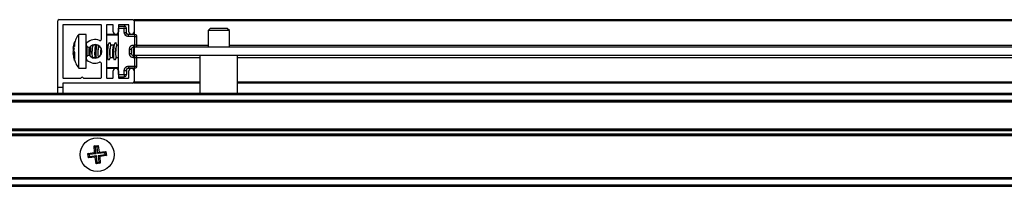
# Model space of a CAD drawing. Header units: millimetres. Extents: x 3234.056 to 3234.956, y 3470.282 to 3471.182.
# Tile 2 of 10: x 3234.49 to 3234.722, y 3470.283 to 3470.322. Entities that reach past the tile are written whole.
import ezdxf

# ---------------------------------------------------------------- set-up
doc = ezdxf.new("R2010")
doc.units = ezdxf.units.MM
doc.layers.add('SANINDUSA', color=3, linetype='Continuous')

msp = doc.modelspace()

# ---------------------------------------------------------------- linework, layer by layer
at = {"layer": 'SANINDUSA'}
for p, q in [((3234.498629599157, 3470.306256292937), (3234.498629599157, 3470.321956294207)), ((3234.498929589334, 3470.322256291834), (3234.516329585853, 3470.322256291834)), ((3234.51662957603, 3470.322256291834), (3234.906629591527, 3470.322256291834)), ((3234.51662957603, 3470.322256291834), (3234.51662957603, 3470.321956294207)), ((3234.906629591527, 3470.321956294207), (3234.51662957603, 3470.321956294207)), ((3234.51662957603, 3470.321956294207), (3234.51662957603, 3470.319356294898)), ((3234.499829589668, 3470.32095629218), (3234.499829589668, 3470.308556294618)), ((3234.508829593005, 3470.321056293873), (3234.499929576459, 3470.321056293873)), ((3234.508929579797, 3470.31761461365), (3234.508929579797, 3470.32095629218)), ((3234.51012960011, 3470.32095629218), (3234.51012960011, 3470.308556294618)), ((3234.511629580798, 3470.321056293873), (3234.510229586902, 3470.321056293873)), ((3234.511729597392, 3470.319356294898), (3234.511729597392, 3470.32095629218)), ((3234.512929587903, 3470.32095629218), (3234.512929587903, 3470.319356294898)), ((3234.512929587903, 3470.32075629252), (3234.51433831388, 3470.320731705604)), ((3234.512929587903, 3470.30925621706), (3234.512929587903, 3470.320256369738)), ((3234.512929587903, 3470.320256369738), (3234.51433831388, 3470.320231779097)), ((3234.515329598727, 3470.321056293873), (3234.513029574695, 3470.321056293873)), ((3234.51433831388, 3470.319247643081), (3234.51433831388, 3470.320231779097)), ((3234.51433831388, 3470.320231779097), (3234.514829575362, 3470.320231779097)), ((3234.514829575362, 3470.319247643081), (3234.514829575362, 3470.320231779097)), ((3234.514870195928, 3470.318781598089), (3234.514829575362, 3470.318969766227)), ((3234.515429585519, 3470.319356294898), (3234.515429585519, 3470.32095629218)), ((3234.51662957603, 3470.319356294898), (3234.51662957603, 3470.318724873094)), ((3234.534629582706, 3470.320156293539), (3234.534129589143, 3470.319656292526)), ((3234.534129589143, 3470.319656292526), (3234.534129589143, 3470.315756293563)), ((3234.539129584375, 3470.319656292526), (3234.534129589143, 3470.319656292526)), ((3234.538629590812, 3470.320156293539), (3234.534629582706, 3470.320156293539)), ((3234.539129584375, 3470.319656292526), (3234.538629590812, 3470.320156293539)), ((3234.539129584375, 3470.315756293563), (3234.539129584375, 3470.319656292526)), ((3234.502264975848, 3470.315439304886), (3234.502598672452, 3470.316934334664)), ((3234.502598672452, 3470.316635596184), (3234.502264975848, 3470.315104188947)), ((3234.502480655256, 3470.31647564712), (3234.502269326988, 3470.315523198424)), ((3234.502634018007, 3470.316930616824), (3234.502459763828, 3470.316413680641)), ((3234.502715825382, 3470.317173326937), (3234.502598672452, 3470.316916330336)), ((3234.502598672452, 3470.316934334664), (3234.502598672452, 3470.316635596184)), ((3234.502598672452, 3470.316604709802), (3234.502598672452, 3470.315920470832)), ((3234.503613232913, 3470.318732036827), (3234.5033653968, 3470.318391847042)), ((3234.505319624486, 3470.318756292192), (3234.503596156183, 3470.318756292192)), ((3234.503596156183, 3470.318560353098), (3234.503596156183, 3470.318756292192)), ((3234.503596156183, 3470.310756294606), (3234.503596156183, 3470.318560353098)), ((3234.505319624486, 3470.318560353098), (3234.505319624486, 3470.318756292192)), ((3234.505319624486, 3470.310756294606), (3234.505319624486, 3470.318560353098)), ((3234.512929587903, 3470.318556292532), (3234.51012960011, 3470.318556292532)), ((3234.512929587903, 3470.318756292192), (3234.510329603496, 3470.318756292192)), ((3234.51077815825, 3470.3167686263), (3234.510430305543, 3470.316173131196)), ((3234.511241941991, 3470.316154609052), (3234.510967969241, 3470.316758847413)), ((3234.512178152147, 3470.3167686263), (3234.51183029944, 3470.316173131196)), ((3234.512641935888, 3470.316154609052), (3234.512367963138, 3470.316758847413)), ((3234.51662957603, 3470.318756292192), (3234.515246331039, 3470.318756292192)), ((3234.515320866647, 3470.318747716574), (3234.516838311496, 3470.31872122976)), ((3234.516838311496, 3470.318221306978), (3234.515320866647, 3470.318247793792)), ((3234.516838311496, 3470.316270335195), (3234.516838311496, 3470.318221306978)), ((3234.517329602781, 3470.318221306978), (3234.516838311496, 3470.318221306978)), ((3234.517329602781, 3470.316270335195), (3234.517329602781, 3470.318221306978)), ((3234.502264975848, 3470.314757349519), (3234.502469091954, 3470.315471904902)), ((3234.502470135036, 3470.315471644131), (3234.502264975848, 3470.314755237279)), ((3234.502264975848, 3470.315104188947), (3234.502598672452, 3470.314556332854)), ((3234.502264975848, 3470.314408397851), (3234.502370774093, 3470.314582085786)), ((3234.502598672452, 3470.314446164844), (3234.502264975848, 3470.314408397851)), ((3234.50235149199, 3470.314011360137), (3234.502264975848, 3470.314408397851)), ((3234.502598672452, 3470.314147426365), (3234.502264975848, 3470.314073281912)), ((3234.502598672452, 3470.314556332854), (3234.502598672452, 3470.313637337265)), ((3234.505320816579, 3470.316394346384), (3234.505319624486, 3470.316416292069)), ((3234.505519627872, 3470.315909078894), (3234.505519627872, 3470.313603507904)), ((3234.506919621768, 3470.316135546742), (3234.506988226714, 3470.316214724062)), ((3234.507041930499, 3470.316154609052), (3234.506979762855, 3470.316291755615)), ((3234.507655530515, 3470.316216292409), (3234.506988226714, 3470.316216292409)), ((3234.507083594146, 3470.316216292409), (3234.507047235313, 3470.316309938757)), ((3234.50763031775, 3470.316173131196), (3234.507619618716, 3470.316153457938)), ((3234.507721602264, 3470.316329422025), (3234.50763031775, 3470.316173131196)), ((3234.510455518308, 3470.316216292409), (3234.51012960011, 3470.316216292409)), ((3234.510430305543, 3470.316173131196), (3234.510419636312, 3470.316153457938)), ((3234.51111963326, 3470.316135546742), (3234.511188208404, 3470.316214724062)), ((3234.511855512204, 3470.316216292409), (3234.511188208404, 3470.316216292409)), ((3234.51183029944, 3470.316173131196), (3234.511819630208, 3470.316153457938)), ((3234.512519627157, 3470.316135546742), (3234.512588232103, 3470.316214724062)), ((3234.512929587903, 3470.316216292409), (3234.512588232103, 3470.316216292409)), ((3234.515538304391, 3470.314247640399), (3234.515538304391, 3470.315264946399)), ((3234.516029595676, 3470.315264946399), (3234.516029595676, 3470.314247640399)), ((3234.516520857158, 3470.316264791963), (3234.516838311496, 3470.316270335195)), ((3234.516838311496, 3470.315770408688), (3234.516520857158, 3470.315764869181)), ((3234.51662957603, 3470.315756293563), (3234.51662957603, 3470.315766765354)), ((3234.906629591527, 3470.315756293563), (3234.51662957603, 3470.315756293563)), ((3234.51662957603, 3470.315756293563), (3234.51662957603, 3470.313756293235)), ((3234.516838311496, 3470.316270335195), (3234.517329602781, 3470.316270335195)), ((3234.517329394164, 3470.316256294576), (3234.534129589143, 3470.316256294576)), ((3234.539129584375, 3470.316256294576), (3234.884129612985, 3470.316256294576)), ((3234.502264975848, 3470.314073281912), (3234.502481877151, 3470.313101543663)), ((3234.502598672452, 3470.313637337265), (3234.502264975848, 3470.314073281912)), ((3234.502457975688, 3470.313093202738), (3234.50263637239, 3470.312581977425)), ((3234.502598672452, 3470.313587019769), (3234.502598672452, 3470.312904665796)), ((3234.502598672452, 3470.312578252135), (3234.502598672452, 3470.31269002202)), ((3234.505319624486, 3470.313096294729), (3234.505320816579, 3470.313118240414)), ((3234.506849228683, 3470.313296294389), (3234.507525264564, 3470.313296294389)), ((3234.506862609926, 3470.313260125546), (3234.50688370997, 3470.313296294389)), ((3234.507455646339, 3470.313296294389), (3234.507509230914, 3470.313158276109)), ((3234.507497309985, 3470.313357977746), (3234.507585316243, 3470.313163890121)), ((3234.508929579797, 3470.308556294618), (3234.508929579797, 3470.311897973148)), ((3234.51012960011, 3470.313296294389), (3234.510325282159, 3470.313296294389)), ((3234.510297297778, 3470.313357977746), (3234.510571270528, 3470.312753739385)), ((3234.510761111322, 3470.312743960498), (3234.511083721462, 3470.313296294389)), ((3234.511049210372, 3470.313296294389), (3234.511725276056, 3470.313296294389)), ((3234.511697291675, 3470.313357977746), (3234.511971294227, 3470.312753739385)), ((3234.512161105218, 3470.312743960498), (3234.512483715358, 3470.313296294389)), ((3234.512449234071, 3470.313296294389), (3234.512929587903, 3470.313296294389)), ((3234.516520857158, 3470.313747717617), (3234.516838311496, 3470.31374217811)), ((3234.516838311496, 3470.313242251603), (3234.516520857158, 3470.313247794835)), ((3234.906629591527, 3470.313756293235), (3234.51662957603, 3470.313756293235)), ((3234.51662957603, 3470.313745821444), (3234.51662957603, 3470.313756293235)), ((3234.516838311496, 3470.311291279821), (3234.516838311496, 3470.313242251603)), ((3234.517329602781, 3470.313242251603), (3234.516838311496, 3470.313242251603)), ((3234.532179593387, 3470.313256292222), (3234.517329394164, 3470.313256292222)), ((3234.517329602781, 3470.311291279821), (3234.517329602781, 3470.313242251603)), ((3234.532179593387, 3470.313756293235), (3234.532179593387, 3470.304856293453)), ((3234.541079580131, 3470.304856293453), (3234.541079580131, 3470.313756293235)), ((3234.882179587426, 3470.313256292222), (3234.541079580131, 3470.313256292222)), ((3234.503596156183, 3470.310756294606), (3234.505319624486, 3470.310756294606)), ((3234.51012960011, 3470.310956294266), (3234.512929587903, 3470.310956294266)), ((3234.510329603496, 3470.310756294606), (3234.512929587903, 3470.310756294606)), ((3234.511729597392, 3470.308556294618), (3234.511729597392, 3470.3101562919)), ((3234.512929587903, 3470.3101562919), (3234.512929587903, 3470.308556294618)), ((3234.51433831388, 3470.309280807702), (3234.51433831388, 3470.310264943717)), ((3234.514829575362, 3470.310264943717), (3234.514829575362, 3470.309280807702)), ((3234.514876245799, 3470.310756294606), (3234.51662957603, 3470.310756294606)), ((3234.515320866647, 3470.311264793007), (3234.516838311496, 3470.311291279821)), ((3234.516838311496, 3470.310791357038), (3234.515320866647, 3470.310764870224)), ((3234.515429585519, 3470.308556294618), (3234.515429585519, 3470.3101562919)), ((3234.51662957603, 3470.310787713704), (3234.51662957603, 3470.3101562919)), ((3234.51662957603, 3470.3101562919), (3234.51662957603, 3470.307556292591)), ((3234.516838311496, 3470.311291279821), (3234.517329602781, 3470.311291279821)), ((3234.499929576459, 3470.308456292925), (3234.504079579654, 3470.308456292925)), ((3234.516329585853, 3470.307256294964), (3234.499929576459, 3470.307256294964)), ((3234.504679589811, 3470.308456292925), (3234.508829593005, 3470.308456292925)), ((3234.510229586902, 3470.308456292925), (3234.511629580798, 3470.308456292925)), ((3234.512929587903, 3470.30925621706), (3234.51433831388, 3470.309280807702)), ((3234.512929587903, 3470.308756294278), (3234.51433831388, 3470.308780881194)), ((3234.513029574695, 3470.308456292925), (3234.515329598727, 3470.308456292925)), ((3234.51433831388, 3470.309280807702), (3234.514829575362, 3470.309280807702)), ((3234.51662957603, 3470.307556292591), (3234.51662957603, 3470.307256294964)), ((3234.51662957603, 3470.307556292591), (3234.532179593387, 3470.307556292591)), ((3234.532179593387, 3470.307256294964), (3234.51662957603, 3470.307256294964)), ((3234.541079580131, 3470.307556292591), (3234.882179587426, 3470.307556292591)), ((3234.882179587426, 3470.307256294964), (3234.541079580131, 3470.307256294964)), ((3234.101739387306, 3470.304856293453), (3234.931739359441, 3470.304856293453)), ((3234.499829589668, 3470.306256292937), (3234.498629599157, 3470.306256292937)), ((3234.498629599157, 3470.304856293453), (3234.498629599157, 3470.306256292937)), ((3234.499829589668, 3470.307156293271), (3234.499829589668, 3470.306256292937)), ((3234.499829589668, 3470.306256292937), (3234.499829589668, 3470.304856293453)), ((3234.101739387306, 3470.304556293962), (3234.931739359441, 3470.304556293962)), ((3234.931739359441, 3470.303156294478), (3234.101739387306, 3470.303156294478)), ((3234.931739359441, 3470.302856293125), (3234.101739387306, 3470.302856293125)), ((3234.931739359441, 3470.302756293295), (3234.101739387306, 3470.302756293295)), ((3234.101739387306, 3470.296456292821), (3234.931739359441, 3470.296456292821)), ((3234.101739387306, 3470.296356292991), (3234.931739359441, 3470.296356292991)), ((3234.101739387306, 3470.2960562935), (3234.931739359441, 3470.2960562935)), ((3234.931739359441, 3470.295156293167), (3234.101739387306, 3470.295156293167)), ((3234.931739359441, 3470.294856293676), (3234.101739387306, 3470.294856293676)), ((3234.931739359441, 3470.294756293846), (3234.101739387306, 3470.294756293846)), ((3234.504066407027, 3470.291356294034), (3234.504068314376, 3470.291356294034)), ((3234.504068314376, 3470.291356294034), (3234.504070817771, 3470.291356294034)), ((3234.50454252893, 3470.292340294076), (3234.504466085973, 3470.292340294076)), ((3234.507211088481, 3470.292418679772), (3234.508170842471, 3470.292531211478)), ((3234.507337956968, 3470.2908314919), (3234.507211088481, 3470.292418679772)), ((3234.507518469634, 3470.292175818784), (3234.507211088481, 3470.292418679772)), ((3234.507927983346, 3470.292223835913), (3234.507518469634, 3470.292175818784)), ((3234.507710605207, 3470.290537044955), (3234.507518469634, 3470.292175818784)), ((3234.508170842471, 3470.292531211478), (3234.507927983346, 3470.292223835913)), ((3234.508120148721, 3470.290585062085), (3234.507927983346, 3470.292223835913)), ((3234.508120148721, 3470.290585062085), (3234.508414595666, 3470.290957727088)), ((3234.508170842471, 3470.292531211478), (3234.508414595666, 3470.290957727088)), ((3234.508414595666, 3470.290957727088), (3234.51000177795, 3470.291084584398)), ((3234.51000177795, 3470.291084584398), (3234.509758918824, 3470.290777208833)), ((3234.51000177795, 3470.291084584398), (3234.510114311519, 3470.290124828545)), ((3234.511412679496, 3470.292340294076), (3234.511336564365, 3470.292340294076)), ((3234.511808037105, 3470.291356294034), (3234.511810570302, 3470.291356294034)), ((3234.511810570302, 3470.291356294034), (3234.511812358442, 3470.291356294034)), ((3234.504068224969, 3470.289356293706), (3234.504066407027, 3470.289356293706)), ((3234.504070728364, 3470.289356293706), (3234.504068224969, 3470.289356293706)), ((3234.505764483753, 3470.290587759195), (3234.507337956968, 3470.2908314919)), ((3234.506071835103, 3470.290344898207), (3234.505764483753, 3470.290587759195)), ((3234.50587698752, 3470.289628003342), (3234.505764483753, 3470.290587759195)), ((3234.50587698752, 3470.289628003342), (3234.506119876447, 3470.289935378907)), ((3234.507464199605, 3470.289754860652), (3234.50587698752, 3470.289628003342)), ((3234.507710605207, 3470.290537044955), (3234.506071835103, 3470.290344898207)), ((3234.506071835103, 3470.290344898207), (3234.506119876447, 3470.289935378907)), ((3234.506119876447, 3470.289935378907), (3234.50775864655, 3470.290127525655)), ((3234.507710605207, 3470.290537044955), (3234.507337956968, 3470.2908314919)), ((3234.507464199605, 3470.289754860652), (3234.50775864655, 3470.290127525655)), ((3234.507707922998, 3470.288181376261), (3234.507464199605, 3470.289754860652)), ((3234.507950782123, 3470.288488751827), (3234.50775864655, 3470.290127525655)), ((3234.509758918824, 3470.290777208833), (3234.508120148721, 3470.290585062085)), ((3234.508168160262, 3470.290175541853), (3234.509806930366, 3470.290367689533)), ((3234.508168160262, 3470.290175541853), (3234.508540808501, 3470.28988109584)), ((3234.508168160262, 3470.290175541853), (3234.508360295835, 3470.288536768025)), ((3234.510114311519, 3470.290124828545), (3234.508540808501, 3470.28988109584)), ((3234.508540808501, 3470.28988109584), (3234.508667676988, 3470.288293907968)), ((3234.509806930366, 3470.290367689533), (3234.509758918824, 3470.290777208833)), ((3234.509806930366, 3470.290367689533), (3234.510114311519, 3470.290124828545)), ((3234.511810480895, 3470.289356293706), (3234.5118079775, 3470.289356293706)), ((3234.511812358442, 3470.289356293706), (3234.511810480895, 3470.289356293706)), ((3234.504466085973, 3470.288372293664), (3234.504542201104, 3470.288372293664)), ((3234.507707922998, 3470.288181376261), (3234.507950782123, 3470.288488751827)), ((3234.508667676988, 3470.288293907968), (3234.507707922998, 3470.288181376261)), ((3234.507950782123, 3470.288488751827), (3234.508360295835, 3470.288536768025)), ((3234.508360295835, 3470.288536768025), (3234.508667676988, 3470.288293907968)), ((3234.511412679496, 3470.288372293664), (3234.511336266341, 3470.288372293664)), ((3234.101739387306, 3470.28495629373), (3234.931739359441, 3470.28495629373)), ((3234.931739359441, 3470.2848562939), (3234.101739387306, 3470.2848562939)), ((3234.931739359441, 3470.284556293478), (3234.101739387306, 3470.284556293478)), ((3234.931739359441, 3470.283156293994), (3234.101739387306, 3470.283156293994)), ((3234.931739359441, 3470.282856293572), (3234.101739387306, 3470.282856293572))]:
    msp.add_line(p, q, dxfattribs=at)
at = {"layer": 'SANINDUSA', "flags": 128}
for points in [[(3234.510761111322, 3470.312743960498), (3234.510637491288, 3470.312666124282), (3234.510525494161, 3470.312891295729), (3234.510450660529, 3470.313400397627), (3234.510424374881, 3470.314115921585), (3234.510450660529, 3470.31492893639), (3234.510525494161, 3470.315715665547), (3234.510637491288, 3470.316356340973), (3234.510769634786, 3470.316753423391), (3234.510901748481, 3470.316846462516), (3234.510967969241, 3470.316758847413)], [(3234.512161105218, 3470.312743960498), (3234.512037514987, 3470.312666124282), (3234.511925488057, 3470.312891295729), (3234.511850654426, 3470.313400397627), (3234.51182439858, 3470.314115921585), (3234.511850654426, 3470.31492893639), (3234.511925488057, 3470.315715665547), (3234.512037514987, 3470.316356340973), (3234.512169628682, 3470.316753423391), (3234.512301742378, 3470.316846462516), (3234.512367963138, 3470.316758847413)], [(3234.516029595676, 3470.314471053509), (3234.516050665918, 3470.31492893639), (3234.5161030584, 3470.315530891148)]]:
    msp.add_lwpolyline(points, dxfattribs=at)
at = {"layer": 'SANINDUSA'}
msp.add_circle((3234.507939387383, 3470.290356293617), 0.003999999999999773, dxfattribs=at)
for centre, radius, start, end in [((3234.498929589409, 3470.321956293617), 0.0003000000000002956, 90, 180), ((3234.516329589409, 3470.321956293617), 0.0003000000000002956, 0, 90), ((3234.499929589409, 3470.320956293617), 9.999999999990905e-05, 90, 180), ((3234.508829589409, 3470.320956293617), 9.999999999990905e-05, 0, 90), ((3234.510229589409, 3470.320956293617), 9.999999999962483e-05, 90, 180), ((3234.511629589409, 3470.320956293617), 9.999999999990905e-05, 0, 90), ((3234.512329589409, 3470.319356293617), 0.0006000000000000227, 180, 0), ((3234.513029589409, 3470.320956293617), 0.0001000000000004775, 90, 180), ((3234.50718518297, 3470.32048174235), 0.007157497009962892, 357.9986366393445, 2.001363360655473), ((3234.514329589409, 3470.320231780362), 0.0005000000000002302, 0, 88.99999999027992), ((3234.515329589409, 3470.320956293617), 9.999999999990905e-05, 0, 90), ((3234.516029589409, 3470.319356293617), 0.0006000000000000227, 180, 0), ((3234.505919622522, 3470.316356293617), 0.0005999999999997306, 133.3417582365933, 313.3417582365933), ((3234.507429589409, 3470.314756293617), 0.002799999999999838, 67.22602758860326, 133.3417582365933), ((3234.508629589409, 3470.317614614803), 0.0003000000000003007, 247.2260275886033, 0), ((3234.510329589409, 3470.318556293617), 0.0002000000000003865, 90, 180), ((3234.509685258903, 3470.318471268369), 0.007157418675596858, 357.9986296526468, 2.001370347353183), ((3234.516829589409, 3470.318221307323), 0.000499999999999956, 0, 88.99999999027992), ((3234.518247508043, 3470.314152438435), 0.01202336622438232, 171.4263094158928, 182.312083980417), ((3234.507429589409, 3470.314756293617), 0.001600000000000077, 226.6582417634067, 133.3417582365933), ((3234.510266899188, 3470.314664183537), 0.003656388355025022, 156.271143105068, 201.969277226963), ((3234.518089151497, 3470.314239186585), 0.01046918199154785, 168.6117725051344, 185.8336135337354), ((3234.513425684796, 3470.314490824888), 0.005371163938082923, 162.5851154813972, 192.344858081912), ((3234.514466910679, 3470.314664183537), 0.003656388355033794, 156.271143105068, 201.969277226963), ((3234.515866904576, 3470.314664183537), 0.003656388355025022, 156.271143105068, 201.969277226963), ((3234.523988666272, 3470.314363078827), 0.007516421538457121, 169.2402727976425, 184.7580867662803), ((3234.509685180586, 3470.316020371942), 0.007157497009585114, 357.9986366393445, 2.001363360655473), ((3234.516829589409, 3470.316270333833), 0.0005000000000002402, 271.0000000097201, 0), ((3234.505919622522, 3470.313156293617), 0.000600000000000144, 46.65824176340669, 226.6582417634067), ((3234.507429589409, 3470.314756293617), 0.002800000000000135, 226.6582417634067, 292.7739724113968), ((3234.508629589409, 3470.311897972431), 0.0003000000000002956, 0, 112.7739724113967), ((3234.509685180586, 3470.313492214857), 0.007157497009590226, 357.9986366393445, 2.001363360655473), ((3234.516829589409, 3470.313242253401), 0.000499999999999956, 0, 88.99999999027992), ((3234.510329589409, 3470.310956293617), 0.0001999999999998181, 180, 270), ((3234.512329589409, 3470.310156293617), 0.0006000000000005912, 0, 180), ((3234.516029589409, 3470.310156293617), 0.0006000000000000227, 0, 180), ((3234.509685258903, 3470.311041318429), 0.007157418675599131, 357.9986296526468, 2.001370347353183), ((3234.516829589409, 3470.311291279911), 0.0005000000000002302, 271.0000000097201, 0), ((3234.499929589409, 3470.308556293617), 9.999999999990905e-05, 180, 270), ((3234.499929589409, 3470.307156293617), 9.999999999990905e-05, 90, 180), ((3234.504379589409, 3470.308331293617), 0.0003249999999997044, 22.61986493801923, 157.3801350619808), ((3234.508829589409, 3470.308556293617), 0.0001000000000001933, 270, 0), ((3234.510229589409, 3470.308556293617), 0.0001000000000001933, 180, 270), ((3234.511629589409, 3470.308556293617), 0.0001000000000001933, 270, 0), ((3234.513029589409, 3470.308556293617), 0.0001000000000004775, 180, 270), ((3234.50718518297, 3470.309030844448), 0.007157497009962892, 357.9986366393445, 2.001363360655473), ((3234.514329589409, 3470.309280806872), 0.0005000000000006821, 271.0000000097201, 0), ((3234.515329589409, 3470.308556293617), 9.999999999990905e-05, 270, 0), ((3234.516329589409, 3470.307556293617), 0.0003000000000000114, 270, 0)]:
    msp.add_arc(centre, radius, start, end, dxfattribs=at)
for centre, major_axis, ratio, start_param, end_param in [((3234.506924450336, 3470.314756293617), (7.715589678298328e-05, 0.001459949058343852), 0.1580720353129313, 0.3424896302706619, 3.149946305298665), ((3234.508324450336, 3470.314756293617), (7.715589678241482e-05, 0.001459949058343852), 0.1580720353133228, 0.3424896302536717, 2.881006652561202), ((3234.511124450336, 3470.314756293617), (7.715589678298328e-05, 0.001459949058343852), 0.1580720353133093, 0.3424896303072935, 3.149946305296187), ((3234.512524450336, 3470.314756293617), (7.715589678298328e-05, 0.001459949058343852), 0.1580720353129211, 0.3424896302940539, 3.149946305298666), ((3234.516724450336, 3470.314756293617), (7.715589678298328e-05, 0.001459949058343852), 0.1580720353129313, 0.7307050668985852, 2.3872008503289)]:
    msp.add_ellipse(centre, major_axis=major_axis, ratio=ratio, start_param=start_param, end_param=end_param, dxfattribs=at)
for points, knots in [([(3234.515320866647, 3470.318247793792), (3234.515196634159, 3470.318263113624), (3234.515005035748, 3470.31828674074), (3234.514776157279, 3470.318412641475), (3234.514620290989, 3470.318541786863), (3234.514493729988, 3470.318699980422), (3234.514371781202, 3470.318931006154), (3234.514351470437, 3470.319123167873), (3234.51433831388, 3470.319247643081)], [0, 0, 0, 0, 0.2397108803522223, 0.3696957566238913, 0.5000231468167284, 0.6300079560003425, 0.7603329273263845, 1, 1, 1, 1]), ([(3234.51433831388, 3470.319247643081), (3234.514370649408, 3470.319247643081), (3234.514435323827, 3470.319247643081), (3234.514528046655, 3470.319247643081), (3234.514614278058, 3470.319247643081), (3234.514662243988, 3470.319247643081), (3234.514686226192, 3470.319247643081)], [0, 0, 0, 0, 0.249977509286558, 0.4999810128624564, 0.749998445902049, 1, 1, 1, 1]), ([(3234.514686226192, 3470.319247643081), (3234.514707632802, 3470.319247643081), (3234.514750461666, 3470.319247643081), (3234.514794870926, 3470.319247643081), (3234.514824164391, 3470.319247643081), (3234.514827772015, 3470.319247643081), (3234.514829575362, 3470.319247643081)], [0, 0, 0, 0, 0.2499091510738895, 0.5000009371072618, 0.7500648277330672, 0.9999999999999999, 0.9999999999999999, 0.9999999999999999, 0.9999999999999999]), ([(3234.514972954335, 3470.318897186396), (3234.51493087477, 3470.318950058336), (3234.514848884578, 3470.319053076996), (3234.514835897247, 3470.319183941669), (3234.514829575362, 3470.319247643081)], [0, 0, 0, 0, 0.5132268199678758, 1, 1, 1, 1]), ([(3234.515320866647, 3470.318747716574), (3234.515288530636, 3470.318750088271), (3234.515223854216, 3470.318754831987), (3234.515131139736, 3470.318785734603), (3234.515044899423, 3470.318831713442), (3234.514996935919, 3470.318875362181), (3234.514972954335, 3470.318897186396)], [0, 0, 0, 0, 0.2499805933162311, 0.4999951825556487, 0.749999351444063, 1, 1, 1, 1]), ([(3234.503575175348, 3470.318721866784), (3234.503564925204, 3470.318711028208), (3234.503234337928, 3470.31836146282), (3234.50289123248, 3470.317750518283), (3234.5026929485, 3470.31711846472), (3234.502634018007, 3470.316930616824)], [0, 0, 0, 0, 0.0219935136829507, 0.7093340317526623, 1, 1, 1, 1]), ([(3234.515324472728, 3470.318601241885), (3234.515324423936, 3470.31862308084), (3234.515324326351, 3470.318666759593), (3234.515323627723, 3470.318712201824), (3234.515322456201, 3470.318742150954), (3234.515321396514, 3470.318745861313), (3234.515320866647, 3470.318747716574)], [0, 0, 0, 0, 0.2500074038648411, 0.500024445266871, 0.7500012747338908, 1, 1, 1, 1]), ([(3234.515320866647, 3470.318247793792), (3234.515321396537, 3470.318280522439), (3234.515322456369, 3470.318345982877), (3234.515323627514, 3470.318440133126), (3234.515324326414, 3470.318527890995), (3234.515324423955, 3470.318576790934), (3234.515324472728, 3470.318601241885)], [0, 0, 0, 0, 0.2499971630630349, 0.5000183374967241, 0.7499991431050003, 1, 1, 1, 1]), ([(3234.506035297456, 3470.313732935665), (3234.506028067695, 3470.313817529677), (3234.506013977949, 3470.313982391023), (3234.506009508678, 3470.314325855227), (3234.506016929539, 3470.314735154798), (3234.50604541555, 3470.315197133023), (3234.506084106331, 3470.315579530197), (3234.506115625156, 3470.31573987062), (3234.506126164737, 3470.315793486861)], [0, 0, 0, 0, 0.1523673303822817, 0.2969416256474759, 0.4745468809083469, 0.683973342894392, 0.8943238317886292, 0.9999999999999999, 0.9999999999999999, 0.9999999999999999, 0.9999999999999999]), ([(3234.507504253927, 3470.3133612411), (3234.507498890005, 3470.313367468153), (3234.507472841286, 3470.313397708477), (3234.507440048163, 3470.313613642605), (3234.507415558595, 3470.31394406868), (3234.507409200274, 3470.314324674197), (3234.507417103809, 3470.314734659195), (3234.507445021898, 3470.315201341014), (3234.507493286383, 3470.315640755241), (3234.507553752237, 3470.315981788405), (3234.507598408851, 3470.31609817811), (3234.507619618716, 3470.316153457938)], [0, 0, 0, 0, 0.03408792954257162, 0.1655406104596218, 0.2957948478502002, 0.3846410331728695, 0.4937859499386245, 0.6224861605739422, 0.751754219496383, 0.8820945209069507, 1, 1, 1, 1]), ([(3234.508817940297, 3470.31398035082), (3234.508817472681, 3470.313986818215), (3234.508810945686, 3470.314077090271), (3234.508810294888, 3470.314330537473), (3234.508817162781, 3470.31473080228), (3234.508838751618, 3470.315128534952), (3234.508863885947, 3470.315341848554), (3234.508872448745, 3470.31541452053)], [0, 0, 0, 0, 0.01713905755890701, 0.2392273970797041, 0.5120567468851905, 0.8337668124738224, 0.9999999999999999, 0.9999999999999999, 0.9999999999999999, 0.9999999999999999]), ([(3234.510304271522, 3470.3133612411), (3234.510298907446, 3470.313367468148), (3234.510272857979, 3470.313397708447), (3234.510240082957, 3470.31361364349), (3234.510215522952, 3470.313944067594), (3234.51020923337, 3470.314324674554), (3234.510217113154, 3470.314734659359), (3234.510245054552, 3470.315201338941), (3234.510293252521, 3470.315640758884), (3234.510353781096, 3470.315981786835), (3234.510398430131, 3470.316098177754), (3234.510419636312, 3470.316153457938)], [0, 0, 0, 0, 0.03408791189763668, 0.1655405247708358, 0.2957951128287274, 0.3846411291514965, 0.4937859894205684, 0.6224861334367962, 0.7517533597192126, 0.8820945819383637, 1, 1, 1, 1]), ([(3234.511704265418, 3470.3133612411), (3234.511698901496, 3470.313367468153), (3234.511672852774, 3470.313397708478), (3234.511640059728, 3470.313613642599), (3234.511615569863, 3470.313944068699), (3234.511609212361, 3470.314324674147), (3234.511617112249, 3470.314734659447), (3234.511645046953, 3470.315201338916), (3234.511693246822, 3470.31564075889), (3234.511753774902, 3470.315981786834), (3234.511798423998, 3470.316098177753), (3234.511819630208, 3470.316153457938)], [0, 0, 0, 0, 0.03408792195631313, 0.1655405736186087, 0.2957947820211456, 0.3846409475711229, 0.4937858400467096, 0.6224860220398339, 0.7517532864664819, 0.8820945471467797, 1, 1, 1, 1]), ([(3234.515538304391, 3470.315264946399), (3234.515551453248, 3470.315389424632), (3234.515571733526, 3470.315581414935), (3234.515693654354, 3470.315812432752), (3234.515820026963, 3470.31597055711), (3234.515976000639, 3470.316099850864), (3234.516204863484, 3470.316225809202), (3234.51639663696, 3470.316249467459), (3234.516520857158, 3470.316264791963)], [0, 0, 0, 0, 0.2396661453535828, 0.3696515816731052, 0.4999764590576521, 0.6299584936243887, 0.7603076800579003, 1, 1, 1, 1]), ([(3234.515538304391, 3470.315264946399), (3234.515570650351, 3470.315264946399), (3234.515635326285, 3470.315264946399), (3234.515728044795, 3470.315264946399), (3234.515814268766, 3470.315264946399), (3234.515862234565, 3470.315264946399), (3234.515886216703, 3470.315264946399)], [0, 0, 0, 0, 0.2500530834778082, 0.4999825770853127, 0.7499992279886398, 1, 1, 1, 1]), ([(3234.516520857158, 3470.313247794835), (3234.516396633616, 3470.313263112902), (3234.516205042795, 3470.313286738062), (3234.515976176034, 3470.313412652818), (3234.515820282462, 3470.313541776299), (3234.515693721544, 3470.313699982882), (3234.515571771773, 3470.313931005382), (3234.515551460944, 3470.314123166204), (3234.515538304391, 3470.314247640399)], [0, 0, 0, 0, 0.2396922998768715, 0.3696790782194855, 0.5000225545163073, 0.6300081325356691, 0.7603338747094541, 1, 1, 1, 1]), ([(3234.515538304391, 3470.314247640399), (3234.515570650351, 3470.314247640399), (3234.515635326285, 3470.314247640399), (3234.515728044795, 3470.314247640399), (3234.515814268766, 3470.314247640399), (3234.515862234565, 3470.314247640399), (3234.515886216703, 3470.314247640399)], [0, 0, 0, 0, 0.2500530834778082, 0.4999825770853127, 0.7499992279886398, 1, 1, 1, 1]), ([(3234.515886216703, 3470.315264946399), (3234.515907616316, 3470.315264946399), (3234.51595041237, 3470.315264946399), (3234.515994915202, 3470.315264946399), (3234.516024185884, 3470.315264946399), (3234.516027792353, 3470.315264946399), (3234.516029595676, 3470.315264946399)], [0, 0, 0, 0, 0.249985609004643, 0.4999341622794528, 0.7499549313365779, 1, 1, 1, 1]), ([(3234.515886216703, 3470.314247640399), (3234.515907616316, 3470.314247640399), (3234.51595041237, 3470.314247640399), (3234.515994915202, 3470.314247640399), (3234.516024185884, 3470.314247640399), (3234.516027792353, 3470.314247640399), (3234.516029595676, 3470.314247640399)], [0, 0, 0, 0, 0.249985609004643, 0.4999341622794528, 0.7499549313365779, 1, 1, 1, 1]), ([(3234.516029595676, 3470.315264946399), (3234.516035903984, 3470.315328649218), (3234.516048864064, 3470.315459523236), (3234.516130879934, 3470.315562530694), (3234.516172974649, 3470.315615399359)], [0, 0, 0, 0, 0.4867491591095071, 1, 1, 1, 1]), ([(3234.516172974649, 3470.31389718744), (3234.516130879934, 3470.313950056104), (3234.516048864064, 3470.314053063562), (3234.516035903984, 3470.314183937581), (3234.516029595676, 3470.314247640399)], [0, 0, 0, 0, 0.513250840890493, 1, 1, 1, 1]), ([(3234.516172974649, 3470.315615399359), (3234.516196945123, 3470.315637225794), (3234.516244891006, 3470.315680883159), (3234.516331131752, 3470.315726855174), (3234.516423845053, 3470.315757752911), (3234.51648852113, 3470.31576249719), (3234.516520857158, 3470.315764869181)], [0, 0, 0, 0, 0.2499630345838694, 0.4999775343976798, 0.7500043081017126, 1, 1, 1, 1]), ([(3234.516520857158, 3470.316264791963), (3234.51652140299, 3470.316232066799), (3234.516522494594, 3470.316166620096), (3234.516523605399, 3470.316072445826), (3234.516524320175, 3470.31598467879), (3234.516524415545, 3470.315935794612), (3234.516524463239, 3470.315911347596)], [0, 0, 0, 0, 0.2499890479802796, 0.4999503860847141, 0.7499247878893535, 1, 1, 1, 1]), ([(3234.516524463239, 3470.315911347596), (3234.516524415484, 3470.315889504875), (3234.51652431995, 3470.315845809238), (3234.516523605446, 3470.315800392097), (3234.516522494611, 3470.315770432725), (3234.516521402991, 3470.315766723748), (3234.516520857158, 3470.315764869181)], [0, 0, 0, 0, 0.2499241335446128, 0.4999649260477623, 0.7499718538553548, 1, 1, 1, 1]), ([(3234.50227346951, 3470.313989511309), (3234.502333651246, 3470.313530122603), (3234.502409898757, 3470.312948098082), (3234.502672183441, 3470.312430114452), (3234.502727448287, 3470.312320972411)], [0, 0, 0, 0, 0.789294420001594, 1, 1, 1, 1]), ([(3234.50263637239, 3470.312581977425), (3234.502702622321, 3470.31236702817), (3234.502900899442, 3470.311723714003), (3234.503300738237, 3470.311177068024), (3234.503566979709, 3470.310813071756)], [0, 0, 0, 0, 0.3341279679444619, 1, 1, 1, 1]), ([(3234.516520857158, 3470.313747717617), (3234.516488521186, 3470.313750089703), (3234.51642384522, 3470.313754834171), (3234.516331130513, 3470.31378573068), (3234.516244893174, 3470.313831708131), (3234.5161969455, 3470.313875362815), (3234.516172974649, 3470.31389718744)], [0, 0, 0, 0, 0.2499960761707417, 0.500023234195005, 0.7500427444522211, 1, 1, 1, 1]), ([(3234.516524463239, 3470.313601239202), (3234.516524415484, 3470.313623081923), (3234.51652431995, 3470.313666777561), (3234.516523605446, 3470.313712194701), (3234.516522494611, 3470.313742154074), (3234.516521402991, 3470.31374586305), (3234.516520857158, 3470.313747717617)], [0, 0, 0, 0, 0.2499241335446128, 0.4999649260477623, 0.7499718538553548, 1, 1, 1, 1]), ([(3234.516520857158, 3470.313247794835), (3234.516521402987, 3470.31328052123), (3234.516522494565, 3470.313345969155), (3234.516523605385, 3470.313440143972), (3234.516524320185, 3470.313527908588), (3234.516524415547, 3470.313576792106), (3234.516524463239, 3470.313601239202)], [0, 0, 0, 0, 0.2499982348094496, 0.4999593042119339, 0.7499250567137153, 1, 1, 1, 1]), ([(3234.51433831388, 3470.310264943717), (3234.514351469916, 3470.310389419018), (3234.514371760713, 3470.310581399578), (3234.514493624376, 3470.310812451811), (3234.51462004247, 3470.31097054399), (3234.514776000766, 3470.311099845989), (3234.515004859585, 3470.311225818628), (3234.515196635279, 3470.311249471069), (3234.515320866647, 3470.311264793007)], [0, 0, 0, 0, 0.239666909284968, 0.3696427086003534, 0.4999768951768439, 0.6299590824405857, 0.7602892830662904, 1, 1, 1, 1]), ([(3234.51433831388, 3470.310264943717), (3234.514370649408, 3470.310264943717), (3234.514435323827, 3470.310264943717), (3234.514528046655, 3470.310264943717), (3234.514614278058, 3470.310264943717), (3234.514662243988, 3470.310264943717), (3234.514686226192, 3470.310264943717)], [0, 0, 0, 0, 0.249977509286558, 0.4999810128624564, 0.749998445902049, 1, 1, 1, 1]), ([(3234.514686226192, 3470.310264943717), (3234.514707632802, 3470.310264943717), (3234.514750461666, 3470.310264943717), (3234.514794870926, 3470.310264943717), (3234.514824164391, 3470.310264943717), (3234.514827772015, 3470.310264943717), (3234.514829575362, 3470.310264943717)], [0, 0, 0, 0, 0.2499091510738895, 0.5000009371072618, 0.7500648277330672, 0.9999999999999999, 0.9999999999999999, 0.9999999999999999, 0.9999999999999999]), ([(3234.514829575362, 3470.310264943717), (3234.514835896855, 3470.31032864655), (3234.514848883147, 3470.310459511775), (3234.514930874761, 3470.310562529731), (3234.514972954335, 3470.310615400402)], [0, 0, 0, 0, 0.4867819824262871, 1, 1, 1, 1]), ([(3234.514972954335, 3470.310615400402), (3234.514996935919, 3470.310637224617), (3234.515044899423, 3470.310680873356), (3234.515131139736, 3470.310726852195), (3234.515223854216, 3470.310757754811), (3234.515288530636, 3470.310762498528), (3234.515320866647, 3470.310764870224)], [0, 0, 0, 0, 0.250000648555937, 0.5000048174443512, 0.7500194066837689, 1, 1, 1, 1]), ([(3234.515320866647, 3470.311264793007), (3234.515321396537, 3470.311232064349), (3234.515322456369, 3470.311166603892), (3234.515323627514, 3470.31107245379), (3234.515324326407, 3470.310984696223), (3234.515324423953, 3470.310935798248), (3234.515324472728, 3470.310911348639)], [0, 0, 0, 0, 0.2499989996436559, 0.5000220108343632, 0.7500046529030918, 1, 1, 1, 1]), ([(3234.515324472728, 3470.310911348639), (3234.51532442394, 3470.310889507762), (3234.515324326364, 3470.310845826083), (3234.515323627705, 3470.310800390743), (3234.515322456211, 3470.310770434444), (3234.515321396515, 3470.310766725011), (3234.515320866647, 3470.310764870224)], [0, 0, 0, 0, 0.2500123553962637, 0.5000238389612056, 0.7500023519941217, 0.9999999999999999, 0.9999999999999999, 0.9999999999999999, 0.9999999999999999])]:
    msp.add_open_spline(points, degree=3, knots=knots, dxfattribs=at)

doc.saveas('drawing.dxf')
